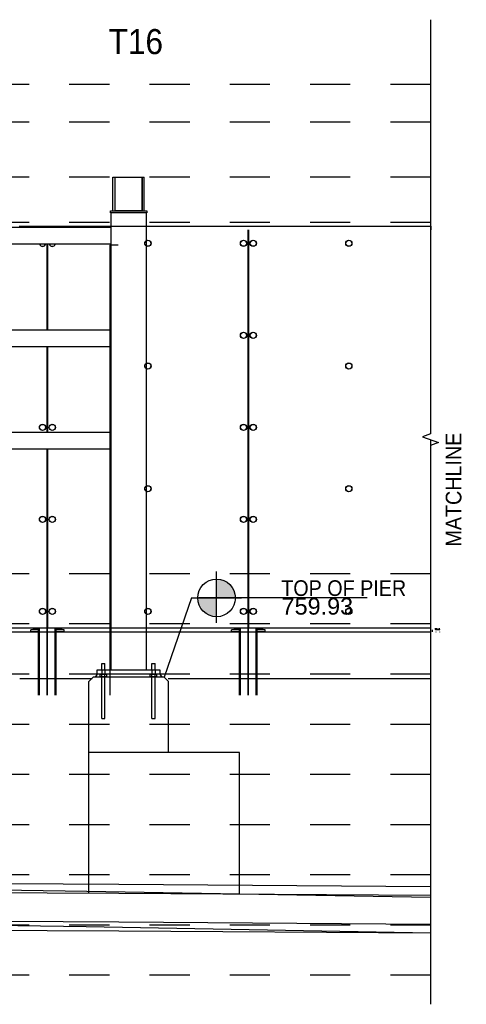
# Paper-space layout 'Layout1' of a CAD drawing. Header units: feet. Extents: x -0.7 to 16.3, y -0.3 to 10.7.
# Tile 33 of 35: x 12.3 to 13.5, y 6.9 to 9.4. Entities that reach past the tile are written whole.
import ezdxf
from ezdxf import colors
from ezdxf.entities.mleader import LeaderData, LeaderLine
from ezdxf.enums import TextEntityAlignment as Align
from ezdxf.math import Vec2, Vec3

# ---------------------------------------------------------------- set-up
doc = ezdxf.new("R2010")
doc.units = ezdxf.units.FT
doc.header["$LTSCALE"] = 0.1
doc.header["$MEASUREMENT"] = 0
doc.linetypes.add('Back Elevation$0$DASHED', pattern=[0.75, 0.5, -0.25])
doc.layers.get('0').update_dxf_attribs({"color": 252})
doc.layers.add('Back Elevation$0$BR_P_Slab_Object', color=3, linetype='Continuous', lineweight=30)
for name, color, linetype in [('Back Elevation$0$L-ANNO-ELEVATION', 252, 'Back Elevation$0$DASHED'), ('Back Elevation$0$L-ANNO-NOTE', 30, 'Continuous'), ('Back Elevation$0$L-ANNO-SCREEN', 252, 'Continuous'), ('Back Elevation$0$L-DETL-ANNO', 190, 'Continuous'), ('Back Elevation$0$L-DETL-LINE-.25', 2, 'Continuous'), ('Back Elevation$0$L-SITE-FOUNDATION', 1, 'Continuous'), ('Back Elevation$0$L-SITE-SOIL', 1, 'Continuous'), ('Back Elevation$0$L-SITE-STEEL COLUMN', 3, 'Continuous')]:
    doc.layers.add(name, color=color, linetype=linetype)
doc.styles.add('Back Elevation$0$ARIAL', font='arial.ttf', dxfattribs={"width": 0.9})
doc.styles.add('Back Elevation$0$Standard', font='arial.ttf')

# ---------------------------------------------------------------- blocks, each defined once
blk = doc.blocks.new('*U34')
h = blk.add_hatch(color=11)
h.dxf.hatch_style = 1
h.paths.add_polyline_path([(0, 0.0938), (0, 0), (0.0938, 0, 0.414214)])
h.paths.add_polyline_path([(0, 0), (-0.0938, 0, 0.414214), (0, -0.0938)])
for points in [[(0, 0), (0, 0.1313)], [(0, -0.125), (0, 0.125)], [(-0.125, 0), (0.125, 0)], [(0, 0), (-0.0875, 0)], [(0.75, 0), (0, 0)]]:
    blk.add_lwpolyline(points)
blk.add_circle((0, 0), 0.0938)
at = {"color": 11, "style": 'Back Elevation$0$ARIAL'}
blk.add_attdef('SPOTELEV', text='', height=0.125, dxfattribs=at).set_placement((0.5037, 0), align=Align.BOTTOM_CENTER)
blk = doc.blocks.new('*U35')
at = {"layer": 'Back Elevation$0$L-DETL-LINE-.25', "linetype": 'Continuous'}
blk.add_lwpolyline([(0, 95), (0, 1), (-1, 0), (1, 0), (0, -1), (0, -142)], dxfattribs=at)
blk = doc.blocks.new('*U39')
at = {"layer": 'Back Elevation$0$L-DETL-LINE-.25', "linetype": 'Continuous'}
blk.add_lwpolyline([(0, 40.272), (0, 0.562), (-0.773, 0.281), (0.773, -0.281), (0, -0.562), (0, -54.133)], dxfattribs=at)
blk = doc.blocks.new('Back Elevation')
at = {"layer": 'Back Elevation$0$BR_P_Slab_Object', "flags": 128}
for points in [[(1085.89, -176.87), (1011.34, -176.39), (891.34, -175.86), (771.33, -174.97), (651.33, -173.96), (531.33, -173.06), (411.33, -172.53), (291.33, -170.8), (171.33, -170.51), (-77.23, -169.17)], [(1085.89, -185.87), (1011.35, -185.39), (891.35, -184.86), (771.35, -183.97), (651.35, -182.96), (531.34, -182.06), (411.34, -181.53), (291.34, -179.8), (171.34, -179.51), (-77.23, -178.17)]]:
    blk.add_lwpolyline(points, dxfattribs=at)
at = {"layer": 'Back Elevation$0$L-ANNO-ELEVATION'}
for points in [[(1085.89, 17.02), (-77.23, 17.02)], [(1085.89, 8.02), (-77.23, 8.02)], [(1085.89, -5.18), (-77.23, -5.18)], [(1085.89, -15.98), (-77.23, -15.98)], [(1085.89, -99.98), (-77.23, -99.98)], [(1085.89, -111.98), (-77.23, -111.98)], [(1085.89, -123.98), (-77.23, -123.98)], [(1085.89, -135.98), (-77.23, -135.98)], [(1085.89, -147.98), (-77.23, -147.98)], [(1085.89, -159.98), (-77.23, -159.98)], [(1085.89, -171.98), (-77.23, -171.98)], [(1085.89, -183.98), (-77.23, -183.98)], [(1085.89, -195.98), (-77.23, -195.98)]]:
    blk.add_lwpolyline(points, dxfattribs=at)
at = {"layer": 'Back Elevation$0$L-ANNO-SCREEN'}
for p, q in [((987.5, -16.89), (1085.89, -16.89)), ((1042.23, -17.72), (1042.23, -112.97)), ((1042.26, -129.02), (1042.26, -17.72)), ((1042.39, -129.02), (1042.39, -17.72)), ((1042.42, -112.97), (1042.42, -17.72)), ((1085.95, -16.89), (1085.95, -17)), ((1085.95, -17), (1085.95, -17.7)), ((1085.95, -17.7), (1085.95, -17.72)), ((994.17, -21.2), (994.17, -41.7)), ((994.2, -41.7), (994.2, -21.2)), ((994.32, -41.7), (994.32, -21.2)), ((994.35, -41.7), (994.35, -21.2)), ((994.17, -45.7), (994.17, -66.2)), ((994.2, -66.2), (994.2, -45.7)), ((994.32, -66.2), (994.32, -45.7)), ((994.35, -66.2), (994.35, -45.7)), ((994.17, -70.2), (994.17, -112.97)), ((994.2, -129.01), (994.2, -70.2)), ((994.32, -129.01), (994.32, -70.2)), ((994.35, -112.97), (994.35, -70.2)), ((994.17, -112.97), (946.29, -112.97)), ((990.86, -112.97), (990.86, -113.28)), ((991.15, -112.97), (991.15, -113.28)), ((991.8, -112.97), (991.8, -113.28)), ((992.16, -112.97), (992.16, -113.28)), ((992.17, -129.01), (992.17, -112.97)), ((992.18, -129.01), (992.18, -112.97)), ((992.27, -129.01), (992.27, -112.97)), ((992.28, -129.01), (992.28, -112.97)), ((992.38, -129.01), (992.38, -112.97)), ((992.39, -129.01), (992.39, -112.97)), ((1042.23, -112.97), (994.35, -112.97)), ((996.13, -129.01), (996.13, -112.97)), ((996.14, -129.01), (996.14, -112.97)), ((996.24, -129.01), (996.24, -112.97)), ((996.25, -129.01), (996.25, -112.97)), ((996.34, -129.01), (996.34, -112.97)), ((996.35, -129.01), (996.35, -112.97)), ((996.36, -112.97), (996.36, -113.28)), ((996.65, -112.97), (996.65, -113.28)), ((997.3, -112.97), (997.3, -113.28)), ((997.66, -112.97), (997.66, -113.28)), ((1038.92, -112.97), (1038.92, -113.28)), ((1039.22, -112.97), (1039.22, -113.28)), ((1039.86, -112.97), (1039.86, -113.28)), ((1040.22, -112.97), (1040.22, -113.28)), ((1040.23, -129.02), (1040.23, -112.97)), ((1040.24, -129.02), (1040.24, -112.97)), ((1040.34, -129.02), (1040.34, -112.97)), ((1040.35, -129.02), (1040.35, -112.97)), ((1040.44, -129.02), (1040.44, -112.97)), ((1040.45, -129.02), (1040.45, -112.97)), ((1085.89, -112.97), (1042.42, -112.97)), ((1044.19, -129.02), (1044.19, -112.97)), ((1044.2, -129.02), (1044.2, -112.97)), ((1044.3, -129.02), (1044.3, -112.97)), ((1044.31, -129.02), (1044.31, -112.97)), ((1044.41, -129.02), (1044.41, -112.97)), ((1044.42, -129.02), (1044.42, -112.97)), ((1044.42, -112.97), (1044.42, -113.28)), ((1044.72, -112.97), (1044.72, -113.28)), ((1045.36, -112.97), (1045.36, -113.28)), ((1045.72, -112.97), (1045.72, -113.28)), ((1086.99, -112.97), (1086.99, -113.28)), ((1087.28, -112.97), (1087.28, -113.28)), ((1087.93, -112.97), (1087.93, -113.28)), ((1085.89, -113.97), (834.93, -113.98)), ((990.26, -113.85), (990.26, -113.35)), ((992.17, -113.35), (990.26, -113.35)), ((992.17, -113.85), (990.26, -113.85)), ((990.95, -113.33), (990.88, -113.29)), ((990.95, -113.33), (991.01, -113.33)), ((991.01, -113.33), (991.48, -113.33)), ((991.14, -113.35), (991.14, -113.33)), ((991.14, -113.97), (991.14, -113.85)), ((991.48, -113.33), (991.98, -113.33)), ((991.89, -113.33), (991.89, -113.35)), ((991.89, -113.85), (991.89, -113.97)), ((991.98, -113.33), (992.07, -113.33)), ((992.14, -113.29), (992.07, -113.33)), ((992.14, -113.29), (992.16, -113.28)), ((998.26, -113.35), (996.35, -113.35)), ((998.26, -113.85), (996.35, -113.85)), ((996.45, -113.33), (996.38, -113.29)), ((996.45, -113.33), (996.51, -113.33)), ((996.51, -113.33), (996.98, -113.33)), ((996.64, -113.35), (996.64, -113.33)), ((996.64, -113.97), (996.64, -113.85)), ((996.98, -113.33), (997.48, -113.33)), ((997.39, -113.33), (997.39, -113.35)), ((997.39, -113.85), (997.39, -113.97)), ((997.48, -113.33), (997.57, -113.33)), ((997.64, -113.29), (997.57, -113.33)), ((997.64, -113.29), (997.66, -113.28)), ((998.26, -113.85), (998.26, -113.35)), ((1038.32, -113.85), (1038.32, -113.35)), ((1040.23, -113.35), (1038.32, -113.35)), ((1040.23, -113.85), (1038.32, -113.85)), ((1039.01, -113.33), (1038.94, -113.29)), ((1039.01, -113.33), (1039.07, -113.33)), ((1039.07, -113.33), (1039.54, -113.33)), ((1039.2, -113.35), (1039.2, -113.33)), ((1039.2, -113.97), (1039.2, -113.85)), ((1039.54, -113.33), (1040.04, -113.33)), ((1039.95, -113.33), (1039.95, -113.35)), ((1039.95, -113.85), (1039.95, -113.97)), ((1040.04, -113.33), (1040.14, -113.33)), ((1040.2, -113.29), (1040.14, -113.33)), ((1040.2, -113.29), (1040.22, -113.28)), ((1046.32, -113.35), (1044.42, -113.35)), ((1046.32, -113.85), (1044.42, -113.85)), ((1044.51, -113.33), (1044.44, -113.29)), ((1044.51, -113.33), (1044.57, -113.33)), ((1044.57, -113.33), (1045.04, -113.33)), ((1044.7, -113.35), (1044.7, -113.33)), ((1044.7, -113.97), (1044.7, -113.85)), ((1045.04, -113.33), (1045.54, -113.33)), ((1045.45, -113.33), (1045.45, -113.35)), ((1045.45, -113.85), (1045.45, -113.97)), ((1045.54, -113.33), (1045.64, -113.33)), ((1045.7, -113.29), (1045.64, -113.33)), ((1045.7, -113.29), (1045.72, -113.28)), ((1046.32, -113.85), (1046.32, -113.35)), ((1086.39, -113.85), (1086.39, -113.35)), ((1087.07, -113.33), (1087.01, -113.29)), ((1087.07, -113.33), (1087.13, -113.33)), ((1087.13, -113.33), (1087.6, -113.33)), ((1087.26, -113.35), (1087.26, -113.33)), ((1087.26, -113.97), (1087.26, -113.85)), ((1087.6, -113.33), (1088.11, -113.33)), ((1088.01, -113.33), (1088.01, -113.35)), ((1088.01, -113.85), (1088.01, -113.97))]:
    blk.add_line(p, q, dxfattribs=at)
at = {"layer": 'Back Elevation$0$L-ANNO-SCREEN', "flags": 128}
for points in [[(1011.2, -21.38), (1009.2, -21.38), (1009.2, -122.35), (1009.2, -129.02)], [(1085.89, -174.85), (1011.32, -174.25), (891.32, -173.54), (771.32, -172.46), (651.32, -171.26), (531.32, -170.18), (411.32, -169.46), (291.32, -167.54), (171.32, -167.06), (-77.23, -165.32)], [(1085.89, -177.39), (1003.66, -175.91), (883.66, -174.11), (763.66, -172.43), (643.66, -171.23), (523.48, -170.15), (403.66, -169.42)], [(1085.89, -183.85), (1011.32, -183.25), (891.32, -182.54), (771.32, -181.46), (651.32, -180.26), (531.32, -179.18), (411.32, -178.46), (291.32, -176.54), (171.32, -176.06), (-77.23, -174.32)], [(1085.89, -185.9), (1003.52, -184.41), (883.54, -182.61), (763.56, -180.93), (643.58, -179.73), (523.41, -178.64), (403.61, -177.92)]]:
    blk.add_lwpolyline(points, dxfattribs=at)
at = {"layer": 'Back Elevation$0$L-ANNO-SCREEN'}
for centre, radius in [((1018.29, -20.97), 0.75), ((1018.29, -20.97), 0.72), ((1041.16, -20.97), 0.75), ((1041.16, -20.97), 0.72), ((1043.48, -20.97), 0.75), ((1043.48, -20.97), 0.72), ((1066.35, -20.97), 0.75), ((1066.35, -20.97), 0.72), ((1041.16, -42.97), 0.75), ((1041.16, -42.97), 0.72), ((1043.48, -42.97), 0.75), ((1043.48, -42.97), 0.72), ((1018.29, -50.31), 0.75), ((1018.29, -50.31), 0.72), ((1066.35, -50.31), 0.75), ((1066.35, -50.31), 0.72), ((993.1, -64.97), 0.75), ((993.1, -64.97), 0.72), ((995.42, -64.97), 0.75), ((995.42, -64.97), 0.72), ((1041.16, -64.97), 0.75), ((1041.16, -64.97), 0.72), ((1043.48, -64.97), 0.75), ((1043.48, -64.97), 0.72), ((1018.29, -79.64), 0.75), ((1018.29, -79.64), 0.72), ((1066.35, -79.64), 0.75), ((1066.35, -79.64), 0.72), ((993.1, -86.97), 0.75), ((993.1, -86.97), 0.72), ((995.42, -86.97), 0.75), ((995.42, -86.97), 0.72), ((1041.16, -86.97), 0.75), ((1041.16, -86.97), 0.72), ((1043.48, -86.97), 0.75), ((1043.48, -86.97), 0.72), ((993.1, -108.97), 0.75), ((993.1, -108.97), 0.72), ((995.42, -108.97), 0.75), ((995.42, -108.97), 0.72), ((1018.29, -108.97), 0.75), ((1018.29, -108.97), 0.72), ((1041.16, -108.97), 0.75), ((1041.16, -108.97), 0.72), ((1043.48, -108.97), 0.75), ((1043.48, -108.97), 0.72), ((1066.35, -108.97), 0.75), ((1066.35, -108.97), 0.72)]:
    blk.add_circle(centre, radius, dxfattribs=at)
for centre, radius, start, end in [((993.1, -20.97), 0.75, 197.8124, 342.1876), ((993.1, -20.97), 0.72, 198.5811, 341.4189), ((995.42, -20.97), 0.75, 197.8124, 342.1876), ((995.42, -20.97), 0.72, 198.5811, 341.4189)]:
    blk.add_arc(centre, radius, start, end, dxfattribs=at)
for points, knots in [([(991.01, -113.33), (991, -113.33), (990.98, -113.33), (990.93, -113.32), (990.88, -113.29), (990.86, -113.28)], [0, 0, 0, 0, 0.070103, 0.530791, 1, 1, 1, 1]), ([(991.15, -113.28), (991.13, -113.29), (991.08, -113.32), (991.03, -113.33), (991.01, -113.33)], [0, 0, 0, 0, 0.495458, 1, 1, 1, 1]), ([(991.48, -113.33), (991.47, -113.33), (991.41, -113.33), (991.3, -113.32), (991.2, -113.29), (991.15, -113.28)], [0, 0, 0, 0, 0.070103, 0.530791, 1, 1, 1, 1]), ([(991.8, -113.28), (991.75, -113.29), (991.64, -113.32), (991.53, -113.33), (991.48, -113.33)], [0, 0, 0, 0, 0.495458, 1, 1, 1, 1]), ([(991.98, -113.33), (991.96, -113.33), (991.91, -113.32), (991.85, -113.3), (991.82, -113.28), (991.8, -113.28)], [0, 0, 0, 0, 0.384439, 0.774498, 1, 1, 1, 1]), ([(992.16, -113.28), (992.14, -113.29), (992.09, -113.31), (992.03, -113.33), (992, -113.33), (991.98, -113.33)], [0, 0, 0, 0, 0.376632, 0.756732, 1, 1, 1, 1]), ([(996.51, -113.33), (996.5, -113.33), (996.48, -113.33), (996.43, -113.32), (996.38, -113.29), (996.36, -113.28)], [0, 0, 0, 0, 0.070103, 0.530791, 1, 1, 1, 1]), ([(996.65, -113.28), (996.63, -113.29), (996.58, -113.32), (996.53, -113.33), (996.51, -113.33)], [0, 0, 0, 0, 0.495458, 1, 1, 1, 1]), ([(996.98, -113.33), (996.97, -113.33), (996.91, -113.33), (996.8, -113.32), (996.7, -113.29), (996.65, -113.28)], [0, 0, 0, 0, 0.070103, 0.530791, 1, 1, 1, 1]), ([(997.3, -113.28), (997.25, -113.29), (997.14, -113.32), (997.03, -113.33), (996.98, -113.33)], [0, 0, 0, 0, 0.495458, 1, 1, 1, 1]), ([(997.48, -113.33), (997.46, -113.33), (997.41, -113.32), (997.35, -113.3), (997.32, -113.28), (997.3, -113.28)], [0, 0, 0, 0, 0.384439, 0.774498, 1, 1, 1, 1]), ([(997.66, -113.28), (997.64, -113.29), (997.59, -113.31), (997.53, -113.33), (997.5, -113.33), (997.48, -113.33)], [0, 0, 0, 0, 0.376632, 0.756732, 1, 1, 1, 1]), ([(1039.07, -113.33), (1039.07, -113.33), (1039.04, -113.33), (1038.99, -113.32), (1038.95, -113.29), (1038.92, -113.28)], [0, 0, 0, 0, 0.070103, 0.530791, 1, 1, 1, 1]), ([(1039.22, -113.28), (1039.19, -113.29), (1039.14, -113.32), (1039.1, -113.33), (1039.07, -113.33)], [0, 0, 0, 0, 0.495458, 1, 1, 1, 1]), ([(1039.54, -113.33), (1039.53, -113.33), (1039.47, -113.33), (1039.36, -113.32), (1039.27, -113.29), (1039.22, -113.28)], [0, 0, 0, 0, 0.070103, 0.530791, 1, 1, 1, 1]), ([(1039.86, -113.28), (1039.81, -113.29), (1039.71, -113.32), (1039.6, -113.33), (1039.54, -113.33)], [0, 0, 0, 0, 0.495458, 1, 1, 1, 1]), ([(1040.04, -113.33), (1040.02, -113.33), (1039.97, -113.32), (1039.91, -113.3), (1039.88, -113.28), (1039.86, -113.28)], [0, 0, 0, 0, 0.384439, 0.774498, 1, 1, 1, 1]), ([(1040.22, -113.28), (1040.2, -113.29), (1040.16, -113.31), (1040.1, -113.33), (1040.06, -113.33), (1040.04, -113.33)], [0, 0, 0, 0, 0.376632, 0.756732, 1, 1, 1, 1]), ([(1044.57, -113.33), (1044.57, -113.33), (1044.54, -113.33), (1044.49, -113.32), (1044.45, -113.29), (1044.42, -113.28)], [0, 0, 0, 0, 0.070103, 0.530791, 1, 1, 1, 1]), ([(1044.72, -113.28), (1044.69, -113.29), (1044.64, -113.32), (1044.6, -113.33), (1044.57, -113.33)], [0, 0, 0, 0, 0.495458, 1, 1, 1, 1]), ([(1045.04, -113.33), (1045.03, -113.33), (1044.97, -113.33), (1044.86, -113.32), (1044.77, -113.29), (1044.72, -113.28)], [0, 0, 0, 0, 0.070103, 0.530791, 1, 1, 1, 1]), ([(1045.36, -113.28), (1045.31, -113.29), (1045.21, -113.32), (1045.1, -113.33), (1045.04, -113.33)], [0, 0, 0, 0, 0.495458, 1, 1, 1, 1]), ([(1045.54, -113.33), (1045.52, -113.33), (1045.47, -113.32), (1045.41, -113.3), (1045.38, -113.28), (1045.36, -113.28)], [0, 0, 0, 0, 0.384439, 0.774498, 1, 1, 1, 1]), ([(1045.72, -113.28), (1045.7, -113.29), (1045.66, -113.31), (1045.6, -113.33), (1045.56, -113.33), (1045.54, -113.33)], [0, 0, 0, 0, 0.376632, 0.756732, 1, 1, 1, 1]), ([(1087.13, -113.33), (1087.13, -113.33), (1087.1, -113.33), (1087.05, -113.32), (1087.01, -113.29), (1086.99, -113.28)], [0, 0, 0, 0, 0.070103, 0.530791, 1, 1, 1, 1]), ([(1087.28, -113.28), (1087.25, -113.29), (1087.21, -113.32), (1087.16, -113.33), (1087.13, -113.33)], [0, 0, 0, 0, 0.495458, 1, 1, 1, 1]), ([(1087.6, -113.33), (1087.6, -113.33), (1087.54, -113.33), (1087.43, -113.32), (1087.33, -113.29), (1087.28, -113.28)], [0, 0, 0, 0, 0.070103, 0.530791, 1, 1, 1, 1]), ([(1087.93, -113.28), (1087.87, -113.29), (1087.77, -113.32), (1087.66, -113.33), (1087.6, -113.33)], [0, 0, 0, 0, 0.495458, 1, 1, 1, 1]), ([(1088.11, -113.33), (1088.08, -113.33), (1088.04, -113.32), (1087.98, -113.3), (1087.94, -113.28), (1087.93, -113.28)], [0, 0, 0, 0, 0.384439, 0.774498, 1, 1, 1, 1])]:
    blk.add_open_spline(points, degree=3, knots=knots, dxfattribs=at)
at = {"layer": 'Back Elevation$0$L-DETL-ANNO'}
blk.add_lwpolyline([(1028.71, -105.74), (1022.2, -124.73)], dxfattribs=at)
at = {"layer": 'Back Elevation$0$L-DETL-LINE-.25'}
for points in [[(1007.25, -121.44), (1008, -121.44)], [(1007.25, -122.98), (1007.25, -121.44)], [(1008, -122.98), (1008, -121.44)], [(1019.25, -122.98), (1019.25, -121.44)], [(1019.25, -121.44), (1020, -121.44)], [(1020, -122.98), (1020, -121.44)], [(1007.25, -134.55), (1007.25, -123.98)], [(1008, -134.55), (1008, -123.98)], [(1019.25, -134.55), (1019.25, -123.98)], [(1020, -134.55), (1020, -123.98)], [(1007.25, -134.55), (1008, -134.55)], [(1019.25, -134.55), (1020, -134.55)]]:
    blk.add_lwpolyline(points, dxfattribs=at)
for points in [[(1021.18, -123.98), (1006.18, -123.98), (1006.18, -122.98), (1021.18, -122.98)], [(1006.87, -123.98), (1008.39, -123.98), (1008.39, -124.59), (1006.87, -124.59)], [(1018.87, -123.98), (1020.39, -123.98), (1020.39, -124.59), (1018.87, -124.59)]]:
    blk.add_lwpolyline(points, close=True, dxfattribs=at)
at = {"layer": 'Back Elevation$0$L-DETL-LINE-.25', "color": 252, "linetype": 'Back Elevation$0$DASHED'}
for points in [[(1007.25, -122.98), (1007.25, -123.98)], [(1008, -122.98), (1008, -123.98)], [(1019.25, -122.98), (1019.25, -123.98)], [(1020, -122.98), (1020, -123.98)]]:
    blk.add_lwpolyline(points, dxfattribs=at)
at = {"layer": 'Back Elevation$0$L-SITE-FOUNDATION'}
for points in [[(1004.2, -125.73), (1005.2, -124.73)], [(1022.2, -124.73), (1005.2, -124.73)], [(1006.18, -123.98), (1005.66, -124.73)], [(1021.18, -123.98), (1021.61, -124.73)], [(1022.2, -124.73), (1023.2, -125.73)], [(1004.18, -176.36), (1004.18, -125.74)], [(1023.19, -142.73), (1023.2, -125.73)], [(1040.19, -142.73), (1004.18, -142.73)], [(1040.19, -176.57), (1040.19, -142.73)]]:
    blk.add_lwpolyline(points, dxfattribs=at)
at = {"layer": 'Back Elevation$0$L-SITE-SOIL'}
for points in [[(987.63, -124.98), (1004.95, -124.98)], [(1023.18, -124.98), (1085.89, -124.98)]]:
    blk.add_lwpolyline(points, dxfattribs=at)
at = {"layer": 'Back Elevation$0$L-SITE-STEEL COLUMN'}
for points in [[(1009.93, -13.18), (1009.93, -5.18)], [(1009.93, -5.18), (1010.43, -5.18)], [(1010.43, -13.18), (1010.43, -5.18)], [(1016.93, -13.18), (1016.93, -5.18)], [(1016.93, -5.18), (1017.43, -5.18)], [(1017.43, -13.18), (1017.43, -5.18)], [(1009.43, -17.2), (834.93, -17.2)], [(1009.43, -21.2), (834.93, -21.2)], [(1009.43, -41.7), (834.93, -41.7)], [(1009.43, -45.7), (834.93, -45.7)], [(1009.43, -66.2), (834.93, -66.2)], [(1009.43, -70.2), (834.93, -70.2)]]:
    blk.add_lwpolyline(points, dxfattribs=at)
for points in [[(1016.93, -5.18), (1016.93, -13.18), (1010.43, -13.18), (1010.43, -5.18)], [(1009.31, -13.18), (1018.06, -13.18), (1018.06, -13.68), (1009.31, -13.68)], [(1009.43, -13.68), (1009.43, -122.98), (1017.93, -122.98), (1017.93, -13.68)]]:
    blk.add_lwpolyline(points, close=True, dxfattribs=at)
at = {"layer": 'Back Elevation$0$L-DETL-ANNO'}
ref = blk.add_blockref('*U34', (1034.71, -105.74), dxfattribs=dict(at, xscale=48, yscale=48, zscale=48))
ref.add_attrib('SPOTELEV', '759.93', dxfattribs={"layer": '0', "color": 11, "height": 4, "style": 'Back Elevation$0$Standard'}).set_placement((1058.82, -105.74), align=Align.TOP_CENTER)
at = {"layer": 'Back Elevation$0$L-DETL-LINE-.25'}
for name, p, xscale, yscale, zscale in [('*U39', (1085.89, -67.92), 2.493533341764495, 2.493533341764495, 2.493533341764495), ('*U35', (1085.89, -68.58), 0.006944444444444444, 0.006944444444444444, 0.006944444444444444)]:
    blk.add_blockref(name, p, dxfattribs=dict(at, xscale=xscale, yscale=yscale, zscale=zscale))
at = {"layer": 'Back Elevation$0$L-ANNO-NOTE'}
ml = blk.add_multileader_mtext('Standard', dxfattribs=at)
ml.set_content('TOP OF PIER', color=11, style='Back Elevation$0$ARIAL')
ml.set_leader_properties()
ml.build(insert=Vec2(0, 0))
ml.multileader.update_dxf_attribs({"has_dogleg": 0, "dogleg_length": 0.36, "arrow_head_size": 3.75, "scale": 10})
ctx = ml.context
ctx.base_point, ctx.scale, ctx.char_height, ctx.arrow_head_size, ctx.landing_gap_size, ctx.plane_origin = Vec3(1048.69, -103.44), 10, 3.75, 3.75, 1.5, Vec3(1028.71, -116.24)
notes = []
notes.append((ctx, [(0, (0, 0, 0), (0, 0), (1, 0), 1, [])]))
ctx.mtext.insert, ctx.mtext.flow_direction = Vec3(1050.19, -101.53), 5
ml = blk.add_multileader_mtext('Standard', dxfattribs=at)
ml.set_content('MATCHLINE', color=11, style='Back Elevation$0$ARIAL')
ml.set_leader_properties()
ml.build(insert=Vec2(0, 0))
ml.multileader.update_dxf_attribs({"has_dogleg": 0, "dogleg_length": 0.36, "arrow_head_size": 3.75, "scale": 10})
ctx = ml.context
ctx.base_point, ctx.scale, ctx.char_height, ctx.arrow_head_size, ctx.landing_gap_size, ctx.plane_origin, ctx.plane_x_axis, ctx.plane_y_axis = Vec3(1091.42, -94.98), 10, 3.75, 3.75, 1.5, Vec3(1104.23, -114.96), Vec3(0, 1), Vec3(-1, 0)
notes.append((ctx, [(0, (0, 0, 0), (0, 0), (1, 0), 1, [])]))
ctx.mtext.insert, ctx.mtext.text_direction, ctx.mtext.rotation, ctx.mtext.flow_direction = Vec3(1089.52, -93.48), Vec3(0, 1), 1.570796, 5
at = {"layer": 'Back Elevation$0$L-DETL-ANNO'}
ml = blk.add_multileader_mtext('Standard', dxfattribs=at)
ml.set_content('T16', color=11, style='Back Elevation$0$ARIAL')
ml.set_leader_properties()
ml.build(insert=Vec2(0, 0))
ml.multileader.update_dxf_attribs({"has_dogleg": 0, "dogleg_length": 0.36, "arrow_head_size": 6, "scale": 48})
ctx = ml.context
ctx.base_point, ctx.scale, ctx.char_height, ctx.arrow_head_size, ctx.landing_gap_size, ctx.plane_origin = Vec3(1004.41, 27.2), 48, 6, 6, 4.5, Vec3(972.29, 48.96)
notes.append((ctx, [(0, (0, 0, 0), (0, 0), (1, 0), 1, [])]))
ctx.mtext.insert, ctx.mtext.flow_direction = Vec3(1008.91, 30.26), 5
for ctx, leaders in notes:
    for number, flags, end, landing, length, lines in leaders:
        leader = LeaderData()
        leader.index, (leader.has_last_leader_line, leader.has_dogleg_vector, leader.attachment_direction) = number, flags
        leader.last_leader_point, leader.dogleg_vector, leader.dogleg_length = Vec3(end), Vec3(landing), length
        for number, points, colour, breaks in lines:
            line = LeaderLine()
            line.index, line.vertices, line.color, line.breaks = number, Vec3.list(points), colors.encode_raw_color(colour), breaks
            leader.lines.append(line)
        ctx.leaders.append(leader)

psp = doc.layouts.get("Layout1")

# ---------------------------------------------------------------- block references
at = {"xscale": 0.01041666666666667, "yscale": 0.01041666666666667, "zscale": 0.01041666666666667}
psp.add_blockref('Back Elevation', (2.0586, 9.0274), dxfattribs=at)

doc.saveas('drawing.dxf')
